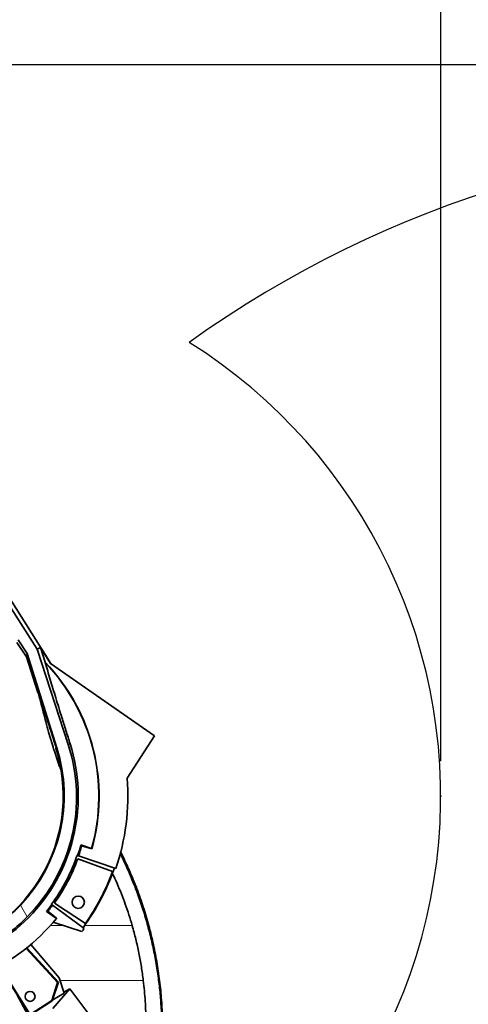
# Model space of a CAD drawing. Header units: millimetres. Extents: x 0 to 11920, y 0 to 8400.
# Tile 18 of 46: x 2986 to 3494, y 5528 to 6645. Entities that reach past the tile are written whole.
import ezdxf

# ---------------------------------------------------------------- set-up
doc = ezdxf.new("R2010")
doc.units = ezdxf.units.MM
doc.header["$LTSCALE"] = 20
doc.header["$PDSIZE"] = -1
doc.layers.add('THICK_LINE', color=7, linetype='Continuous')
doc.styles.add('SLDTEXTSTYLE0', font='TXT', dxfattribs={"width": 0.605})
doc.dimstyles.new('SLDDIMSTYLE2', dxfattribs={"dimtxt": 70, "dimasz": 70, "dimexe": 0, "dimexo": 0.0625, "dimgap": 17.5, "dimtad": 1, "dimdec": 0, "dimrnd": 1e-09, "dimzin": 12, "dimdsep": 46, "dimtxsty": 'SLDTEXTSTYLE0', "dimsah": 1, "dimcen": 0.09, "dimadec": 0, "dimazin": 3, "dimtfac": 1, "dimtofl": 0, "dimtmove": 0, "dimatfit": 3, "dimfxl": 1, "dimfrac": 2, "dimtolj": 1, "dimtzin": 12, "dimarcsym": 0})
doc.dimstyles.new('SLDDIMSTYLE3', dxfattribs={"dimtxt": 70, "dimasz": 70, "dimexe": 0, "dimexo": 0.0625, "dimgap": 17.5, "dimtad": 1, "dimdec": 0, "dimrnd": 1e-09, "dimzin": 12, "dimdsep": 46, "dimtxsty": 'SLDTEXTSTYLE0', "dimsah": 1, "dimcen": 0.09, "dimadec": 0, "dimazin": 3, "dimtfac": 1, "dimtmove": 0, "dimatfit": 0, "dimfxl": 1, "dimfrac": 2, "dimtolj": 1, "dimtzin": 12, "dimarcsym": 0})

# ---------------------------------------------------------------- blocks, each defined once
blk = doc.blocks.new('_D_4')
at = {"layer": 'THICK_LINE'}
for p, q in [((2506, 6814.4), (2506, 6837.5)), ((3463.2, 5804.4), (3463.2, 6837.5)), ((3463.2, 6807.5), (2506, 6807.5))]:
    blk.add_line(p, q, dxfattribs=at)
for points in [[(2506, 6807.5), (2576, 6797.5), (2576, 6817.5)], [(3463.2, 6807.5), (3393.2, 6817.5), (3393.2, 6797.5)]]:
    blk.add_solid(points, dxfattribs=at)
at = {"layer": 'THICK_LINE', "insert": (2904.4, 6897.7), "char_height": 70, "attachment_point": 1, "style": 'SLDTEXTSTYLE0'}
blk.add_mtext('957', dxfattribs=at)
blk = doc.blocks.new('_D_5')
at = {"layer": 'THICK_LINE'}
for p, q in [((2896.9, 6594.4), (5427.8, 6594.4)), ((5397.8, 3390.5), (5397.8, 6594.4)), ((2896, 3390.5), (5427.8, 3390.5))]:
    blk.add_line(p, q, dxfattribs=at)
for points in [[(5397.8, 6594.4), (5387.8, 6524.4), (5407.8, 6524.4)], [(5397.8, 3390.5), (5407.8, 3460.5), (5387.8, 3460.5)]]:
    blk.add_solid(points, dxfattribs=at)
at = {"layer": 'THICK_LINE', "insert": (5307.6, 4885.5), "char_height": 70, "attachment_point": 1, "rotation": 90, "style": 'SLDTEXTSTYLE0'}
blk.add_mtext('3204', dxfattribs=at)
blk = doc.blocks.new('_D_8')
at = {"layer": 'THICK_LINE'}
for p, q in [((2506, 6814.4), (2506, 6996.9)), ((5122.6, 5320.5), (5122.6, 6996.9)), ((5122.6, 6966.9), (2506, 6966.9))]:
    blk.add_line(p, q, dxfattribs=at)
for points in [[(2506, 6966.9), (2576, 6956.9), (2576, 6976.9)], [(5122.6, 6966.9), (5052.6, 6976.9), (5052.6, 6956.9)]]:
    blk.add_solid(points, dxfattribs=at)
at = {"layer": 'THICK_LINE', "insert": (3707.4, 7057.1), "char_height": 70, "attachment_point": 1, "style": 'SLDTEXTSTYLE0'}
blk.add_mtext('2617', dxfattribs=at)
blk = doc.blocks.new('_D_9')
at = {"layer": 'THICK_LINE'}
for p, q in [((5256.9, 6594.4), (5256.9, 6865.4)), ((2896.9, 6594.4), (5286.9, 6594.4)), ((5256.9, 6509.4), (5256.9, 6594.4)), ((3933.7, 6509.4), (5286.9, 6509.4)), ((5256.9, 6509.4), (5256.9, 6389.4))]:
    blk.add_line(p, q, dxfattribs=at)
for points in [[(5256.9, 6594.4), (5266.9, 6664.4), (5246.9, 6664.4)], [(5256.9, 6509.4), (5246.9, 6439.4), (5266.9, 6439.4)]]:
    blk.add_solid(points, dxfattribs=at)
at = {"layer": 'THICK_LINE', "insert": (5166.7, 6758.4), "char_height": 70, "attachment_point": 1, "rotation": 90, "style": 'SLDTEXTSTYLE0'}
blk.add_mtext('85', dxfattribs=at)

msp = doc.modelspace()

# ---------------------------------------------------------------- linework, layer by layer
at = {"color": 7, "linetype": 'Continuous', "lineweight": 35}
for p, q in [((3021.1193316, 5914.8873485), (2924.1196699, 6068.0804234)), ((3005.6207658, 5931.4239209), (2973.8349138, 5981.0783584)), ((2993.5369968, 5922.4014723), (2982.3116484, 5938.868275)), ((2994.2399556, 5926.3385566), (2983.8638915, 5941.8050371)), ((3005.6207658, 5931.4239209), (3009.3108542, 5933.1449989)), ((3040.649555, 5823.2470444), (3005.6207658, 5931.4239209)), ((3020.6752987, 5915.1969548), (3009.3108542, 5933.1449989)), ((3009.3108542, 5933.1449989), (3014.6497193, 5916.3836225)), ((2993.5369968, 5922.4014723), (2994.2399556, 5926.3385566)), ((3005.9690236, 5883.3711027), (2993.5369968, 5922.4014723)), ((3027.8153018, 5819.1590539), (2994.2399556, 5926.3385566)), ((3014.6497193, 5916.3836225), (3014.5599727, 5916.1145363)), ((3020.6752987, 5915.1969548), (3138.7170047, 5832.8912266)), ((3138.7170047, 5832.8912266), (3107.4844221, 5784.797267)), ((3067.248797, 5705.0776012), (3055.1001604, 5709.4521713)), ((3055.1001604, 5709.4521713), (3055.8926762, 5708.0389014)), ((3067.4221671, 5704.7676084), (3055.8926762, 5708.0389014)), ((3051.2974948, 5697.1813985), (3050.770186, 5697.3629654)), ((3051.2974948, 5697.1813985), (3052.3784859, 5696.8091834)), ((3052.3784859, 5696.8091834), (3094.5613556, 5682.2844565)), ((3067.4221671, 5704.7676084), (3067.248797, 5705.0776012)), ((3102.450111, 5693.7168675), (3099.6378085, 5699.5150491)), ((3103.7254501, 5693.95342), (3100.163427, 5701.4062616)), ((3103.0144123, 5695.4341317), (3100.2482375, 5701.1675794)), ((3051.4494245, 5693.2898155), (3090.9165146, 5678.9249694)), ((3021.5878727, 5641.8965112), (3022.0361778, 5641.5647829)), ((3022.9552101, 5640.8847347), (3022.0361778, 5641.5647829)), ((3058.8180584, 5614.347623), (3022.9552101, 5640.8847347)), ((3060.1066099, 5620.0770317), (3025.063337, 5643.2716681)), ((3015.962152, 5633.7545837), (3017.5734789, 5633.9249921)), ((3017.5734789, 5633.9249921), (3027.3163549, 5626.0802097)), ((3023.6462063, 5621.4645066), (3056.2089342, 5610.8842349)), ((2998.3852384, 5596.2896957), (3030.3108681, 5558.2422118)), ((3028.7013979, 5553.1799206), (2993.0155993, 5591.8857598)), ((3029.5163214, 5553.3583915), (2993.5802545, 5592.3356789)), ((2961.9357309, 5571.2388439), (2997.3885167, 5515.9629855)), ((2962.5679892, 5571.5869106), (2997.6058949, 5516.9579085)), ((3022.0352945, 5532.6264172), (3028.7013979, 5553.1799206)), ((3022.6408337, 5532.1592963), (3029.5163214, 5553.3583915)), ((3028.7013979, 5553.1799206), (3029.5163214, 5553.3583915)), ((3030.3108681, 5558.2422118), (3035.913276, 5540.9997732)), ((3023.1142959, 5533.6191157), (3035.913276, 5540.9997732)), ((3023.2037766, 5523.5560781), (3042.445693, 5545.9141973)), ((3035.5788242, 5542.0291099), (3042.445693, 5545.9141973)), ((3042.445693, 5545.9141973), (3077.7612983, 5499.0503427)), ((2982.8304452, 5538.6610578), (2994.6743056, 5517.2189161)), ((2997.3885167, 5515.9629855), (3022.6408337, 5532.1592963)), ((2997.6058949, 5516.9579085), (3022.0352945, 5532.6264172)), ((3022.0352945, 5532.6264172), (3022.6408337, 5532.1592963))]:
    msp.add_line(p, q, dxfattribs=at)
at = {"color": 8, "linetype": 'Continuous', "lineweight": 18}
for p, q in [((3040.649555, 5823.2470444), (3042.8295573, 5823.9414228)), ((3026.7677373, 5818.8253817), (3027.8153018, 5819.1590539)), ((3100.2573539, 5701.2027882), (3103.0144123, 5695.4341317)), ((3103.0144124, 5695.4341316), (3102.4499721, 5693.716445)), ((2994.120675, 5627.5059946), (2986.4945467, 5640.9046179)), ((3020.3930805, 5617.7352794), (3035.1235873, 5617.7352794)), ((3059.281421, 5617.7352794), (3113.1916029, 5617.7352794)), ((3125.8779138, 5555.2947117), (3031.2685689, 5555.2947117))]:
    msp.add_line(p, q, dxfattribs=at)
at = {"color": 7, "linetype": 'Continuous', "lineweight": 35}
for centre, radius in [((3052.1005972, 5644.2553354), 7), ((2997.4060399, 5537.3645878), 5.65)]:
    msp.add_circle(centre, radius, dxfattribs=at)
for radius, start, end in [(219.434655, 344.3072446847, 43.7292565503), (219.6855533, 344.2416396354, 43.7637896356), (196.0851184, 257.2022345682, 17.6678155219), (179, 190.4659746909, 9.3137609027), (252.3144467, 341, 4.6300527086), (206.5576927, 341, 344.5639822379), (207.7009713, 341, 344.2463717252), (206, 323.5, 341), (208, 324.3739914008, 340), (250.6898055, 323.5, 341), (250, 324.7312858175, 340), (206.5576927, 320.7552764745, 323.5), (207.7009713, 321.0728869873, 323.5), (220.3329546, 293.9110350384, 321.0296900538), (252.3144467, 322.5153210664, 323.5)]:
    msp.add_arc((2855.9933594, 5764.4300053), radius, start, end, dxfattribs=at)
for centre, major_axis, ratio, start_param, end_param in [((2856.5058544, 5763.6206139), (-103.5468957, 163.5332232), 0.9999877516, 3.3680100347, 4.4610775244), ((2855.5152873, 5765.185032), (-96.5919228, 152.5491264), 0.9999877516, 3.3887669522, 4.4515015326), ((2690.6435125, 5559.0727416), (248.1508399, 308.1924683), 0.7456587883, 5.4399699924, 5.440597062)]:
    msp.add_ellipse(centre, major_axis=major_axis, ratio=ratio, start_param=start_param, end_param=end_param, dxfattribs=at)
for points, knots in [([(3014.5599727, 5916.1145363), (3015.4909329, 5912.958315), (3017.3535379, 5906.6435517), (3020.2943245, 5896.7913791), (3023.3728809, 5886.5658391), (3026.6002821, 5875.9470289), (3029.9670534, 5864.9712383), (3033.0261875, 5855.0896722), (3035.733113, 5846.4121929), (3038.068559, 5838.9706551), (3040.4343575, 5831.4740992), (3042.0311585, 5826.4523114), (3042.8295573, 5823.9414228)], [0, 0, 0, 0, 0.1133836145, 0.2268505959, 0.3402139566, 0.4575385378, 0.5749860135, 0.6922852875, 0.7688568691, 0.845427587, 0.9227139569, 1, 1, 1, 1]), ([(3024.156785, 5817.9937362), (3022.2059703, 5824.3706643), (3017.9211939, 5838.3769719), (3013.2983301, 5856.4311846), (3009.3779159, 5871.8984169), (3007.1054984, 5879.5462772), (3005.9690236, 5883.3711027)], [0, 0, 0, 0, 0.2947412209, 0.6473706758, 0.8236440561, 1, 1, 1, 1]), ([(3024.156785, 5817.9937362), (3026.2446777, 5811.6603571), (3028.960058, 5803.4235674), (3031.9440255, 5795.2811229), (3032.63358, 5793.3995143)], [0, 0, 0, 0, 0.7689135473, 1, 1, 1, 1]), ([(3026.7677373, 5818.8253817), (3026.7758565, 5818.7991315), (3027.7429642, 5815.6723841), (3029.4892676, 5809.3929491), (3031.3835641, 5800.9281049), (3032.2739518, 5795.5654817), (3032.63358, 5793.3995143)], [0, 0, 0, 0, 0.00314625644, 0.37476163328, 0.74746576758, 1, 1, 1, 1]), ([(3143.2400543, 5441.0195708), (3143.620628, 5444.078607), (3144.3819389, 5450.1979925), (3145.5515359, 5462.4213266), (3146.5643354, 5477.741333), (3147.0332081, 5496.1949268), (3146.7500854, 5514.6415848), (3145.7122299, 5533.0320295), (3143.928515, 5551.3609215), (3141.3885288, 5569.6833744), (3138.0809664, 5587.9768979), (3133.9949016, 5606.2051224), (3129.1611558, 5624.2340117), (3123.5907835, 5642.0381787), (3117.9893071, 5657.6132248), (3112.630021, 5671.0907909), (3107.7559762, 5682.5435576), (3104.2172034, 5689.9928812), (3102.4487981, 5693.7154777)], [0, 0, 0, 0, 0.0354759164, 0.0709670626, 0.1421452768, 0.2133229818, 0.2843291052, 0.3553356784, 0.4262404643, 0.4971452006, 0.5691056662, 0.6410649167, 0.7130243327, 0.7848098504, 0.8565952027, 0.9044074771, 0.9522302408, 1, 1, 1, 1]), ([(3144.0948517, 5442.9074419), (3144.8217423, 5449.2151768), (3146.2755609, 5461.8309708), (3147.440147, 5480.8490264), (3147.878565, 5500.9077593), (3147.3558066, 5521.9833367), (3145.7304881, 5544.0187208), (3143.0265063, 5565.9482615), (3139.2506931, 5587.718799), (3134.4082062, 5609.277283), (3128.5133896, 5630.5719019), (3121.5864432, 5651.5538541), (3114.7422223, 5669.272207), (3108.4751615, 5683.8727002), (3104.8338579, 5691.5801863), (3103.0133492, 5695.4336263)], [0, 0, 0, 0, 0.0734424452, 0.1468886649, 0.2203367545, 0.3055150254, 0.3906904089, 0.475859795, 0.5610201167, 0.6461686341, 0.7313027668, 0.8164198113, 0.9015171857, 0.9507624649, 1, 1, 1, 1]), ([(3090.8387407, 5677.0861157), (3090.8930758, 5676.9708694), (3092.7322399, 5673.0699496), (3096.2264646, 5665.3022453), (3101.066516, 5653.6749652), (3105.4819456, 5641.8417577), (3109.5829849, 5629.8757358), (3111.9887436, 5621.7820533), (3113.1916029, 5617.7352794)], [0, 0, 0, 0, 0.0060207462, 0.2037934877, 0.402414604, 0.6010422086, 0.8005244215, 1, 1, 1, 1]), ([(2895.5816308, 5589.2271633), (2898.7630893, 5589.9986635), (2905.1260069, 5591.5416641), (2914.5304948, 5594.5226817), (2923.8043136, 5597.9931072), (2934.4419363, 5602.6693455), (2946.223011, 5608.8543007), (2958.9920419, 5616.9684268), (2971.1326883, 5626.2321433), (2980.218047, 5634.420329), (2985.1411155, 5639.5063801), (2986.4945467, 5640.9046179)], [0, 0, 0, 0, 0.0925373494, 0.1850747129, 0.2787408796, 0.3724070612, 0.5134869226, 0.6545668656, 0.799758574, 0.9449503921, 1, 1, 1, 1]), ([(3015.962152, 5633.7545837), (3019.5446308, 5631.2485648), (3023.3858001, 5628.5615865), (3027.0493274, 5626.0292758), (3027.2960544, 5625.8587327)], [0, 0, 0, 0, 0.9326531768, 1, 1, 1, 1]), ([(2994.120675, 5627.5059946), (2991.5978823, 5625.0346943), (2986.5447426, 5620.0846938), (2977.06712, 5612.0024626), (2965.5996308, 5603.448104), (2953.3284141, 5595.8058435), (2942.0513359, 5589.8360051), (2931.9880843, 5585.2174773), (2922.1346545, 5581.3681143), (2912.5627077, 5578.1683265), (2906.3777716, 5576.5227525), (2903.281514, 5575.6989572)], [0, 0, 0, 0, 0.1000809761, 0.2004616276, 0.3527965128, 0.5051313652, 0.6096259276, 0.7142056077, 0.8187000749, 0.9092389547, 1, 1, 1, 1]), ([(3125.8779138, 5555.2947117), (3125.1842039, 5560.5198529), (3123.7952392, 5570.9817732), (3120.9056316, 5586.6369683), (3117.4503665, 5602.2569959), (3114.6122574, 5612.5719749), (3113.1916029, 5617.7352794)], [0, 0, 0, 0, 0.2485944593, 0.497742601, 0.7485881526, 1, 1, 1, 1]), ([(3125.8779138, 5555.2947117), (3126.316077, 5551.3980765), (3127.1927865, 5543.601401), (3128.3710949, 5527.9265978), (3128.8902225, 5512.1539962), (3128.6969575, 5496.3267115), (3128.1929658, 5484.3902466), (3127.3324355, 5472.4567341), (3125.6984603, 5456.4624518), (3122.9886186, 5436.4640925), (3118.7185608, 5404.3768185), (3111.4770939, 5349.2066661), (3101.4919801, 5270.9268968), (3089.9374531, 5177.5466094), (3078.6471007, 5084.1346049), (3067.4136738, 4994.1813604), (3055.6336699, 4907.7632128), (3047.3882344, 4852.5236167), (3043.2652874, 4824.9022828)], [0, 0, 0, 0, 0.0159821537, 0.031978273, 0.064064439, 0.0802719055, 0.096493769, 0.1127581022, 0.1290357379, 0.1620204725, 0.1950082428, 0.2609813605, 0.3888237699, 0.5166681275, 0.6445102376, 0.7723533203, 0.8861703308, 1, 1, 1, 1])]:
    msp.add_open_spline(points, degree=3, knots=knots, dxfattribs=at)
at = {"color": 8, "linetype": 'Continuous', "lineweight": 18}
msp.add_open_spline([(3005.9690236, 5883.3711027), (3005.9878775, 5883.3136472), (3006.855005, 5880.6711493), (3008.5775453, 5875.4027858), (3012.0089446, 5864.8471986), (3016.3377819, 5851.4354925), (3021.5509466, 5835.1838629), (3025.0277341, 5824.2815733), (3026.7677373, 5818.8253817)], degree=3, knots=[0, 0, 0, 0, 0.0027382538, 0.1259379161, 0.2491547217, 0.4972662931, 0.7484004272, 1, 1, 1, 1], dxfattribs=at)
at = {"layer": 'THICK_LINE'}
for centre, radius, start, end in [((3893.7157755, 5280.5320956), 1228.9, 335, 125.6336713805), ((2855.9933594, 5764.4300053), 607.17, 288, 57.9985173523)]:
    msp.add_arc(centre, radius, start, end, dxfattribs=at)
msp.add_point((3463.1633594, 5764.4300053), dxfattribs=at)

# ---------------------------------------------------------------- dimensions: what is measured, and where the dimension line sits
for base, p1, picture, middle in [((2505.9933594, 6966.8847358), (5122.6157755, 5280.5320956), '_D_8', (3814.3045675, 6966.8847358)), ((2505.9933594, 6807.4997085), (3463.1633594, 5764.4300053), '_D_4', (2984.5783594, 6807.4997085))]:
    dim = msp.add_linear_dim(base=base, p1=p1, p2=(2505.9933594, 6774.3609198), dimstyle='SLDDIMSTYLE2', dxfattribs=at)
    dim.commit()
    dim.dimension.update_dxf_attribs({"geometry": picture, "text_midpoint": middle, "dimtype": 160})
for base, p1, dimstyle, picture, middle in [((5256.9400194, 6594.4300053), (3893.7157755, 6509.4320956), 'SLDDIMSTYLE3', '_D_9', (5256.9400194, 6811.9081027)), ((5397.8092098, 6594.4300053), (2855.9933594, 3390.5300053), 'SLDDIMSTYLE2', '_D_5', (5397.8092098, 4992.4800053))]:
    dim = msp.add_linear_dim(base=base, p1=p1, p2=(2856.8859533, 6594.4300053), angle=90, dimstyle=dimstyle, dxfattribs=at)
    dim.commit()
    dim.dimension.update_dxf_attribs({"geometry": picture, "text_midpoint": middle, "dimtype": 160})

doc.saveas('drawing.dxf')
